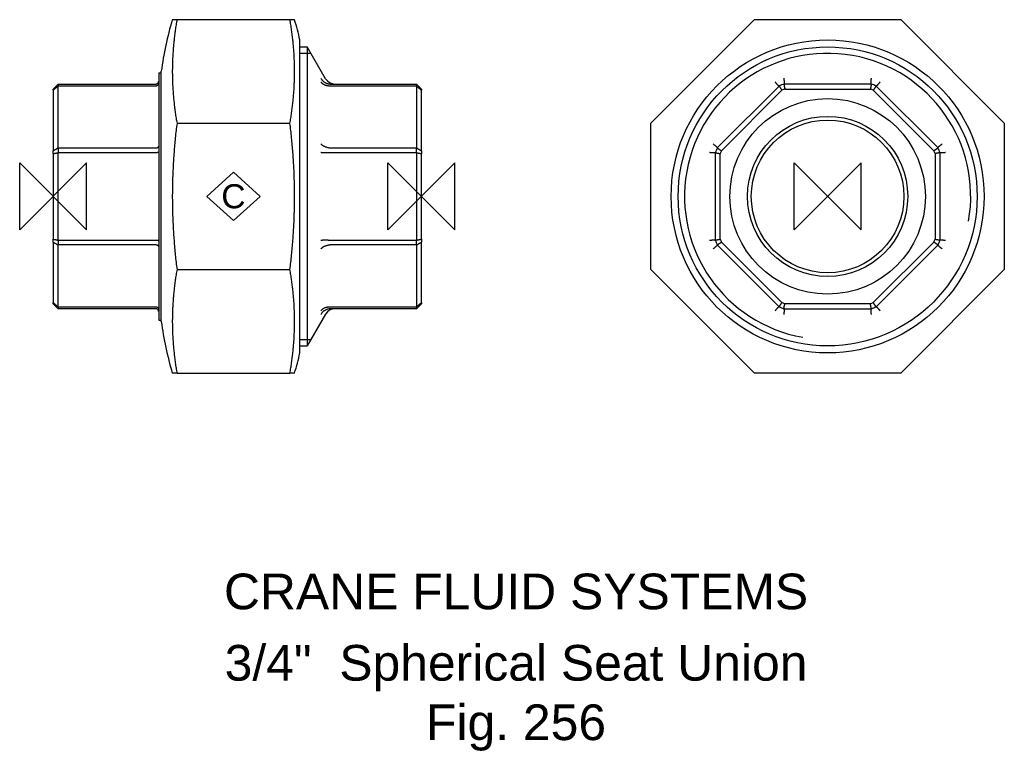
# Model space of a CAD drawing. Extents: x -5 to 133, y -78 to 25.
import ezdxf

# ---------------------------------------------------------------- set-up
doc = ezdxf.new("R2010")
doc.units = 0
doc.header["$MEASUREMENT"] = 0
doc.layers.get('0').update_dxf_attribs({"linetype": 'CONTINUOUS'})
for name, color, linetype in [('DETAIL', 2, 'CONTINUOUS'), ('ORIGIN', 6, 'CONTINUOUS'), ('SYMBOL', 3, 'CONTINUOUS')]:
    doc.layers.add(name, color=color, linetype=linetype)
doc.layers.add('TEXT', color=7, linetype='CONTINUOUS', lineweight=13)
doc.styles.add('fastrack', font='ARIAL.TTF')

# ---------------------------------------------------------------- blocks, each defined once
blk = doc.blocks.new('C Symbol')
at = {"layer": 'SYMBOL'}
for p, q in [((-10, 0), (0, 9)), ((0, 9), (10, 0)), ((0, -9), (-10, 0)), ((10, 0), (0, -9))]:
    blk.add_line(p, q, dxfattribs=at)
at = {"layer": 'SYMBOL', "insert": (0, 0), "char_height": 9, "attachment_point": 5, "style": 'fastrack'}
blk.add_mtext('C', dxfattribs=at)
blk = doc.blocks.new('ZPO')
at = {"layer": 'ORIGIN'}
for p, q in [((-20, 20), (20, -20)), ((20, 20), (-20, -20)), ((-20, -20), (-20, 20)), ((20, -20), (20, 20))]:
    blk.add_line(p, q, dxfattribs=at)

msp = doc.modelspace()

# ---------------------------------------------------------------- linework, layer by layer
at = {"layer": 'DETAIL'}
for p, q in [((16.7, 24.77), (17.36, 24.77)), ((17.36, 24.77), (33.18, 24.77)), ((33.18, 24.77), (33.84, 24.77)), ((83.78, 10.26), (98.29, 24.77)), ((98.29, 24.77), (118.8, 24.77)), ((118.8, 24.77), (133.31, 10.26)), ((34.58, -21.93), (34.58, 21.93)), ((34.58, 20.96), (35.62, 20.96)), ((35.62, 20.96), (35.62, -20.95)), ((38.19, 16.5), (35.62, 20.96)), ((36.14, 20.05), (34.58, 20.05)), ((14.8, 17.34), (14.8, -17.34)), ((14.8, 17.34), (15.15, 17.34)), ((15.15, -17.53), (15.15, 17.53)), ((0, 15.05), (0.7, 15.75)), ((0.7, 15.75), (14.4, 15.75)), ((0.7, 15.75), (0.7, 15.47)), ((14.4, 15.47), (0.7, 15.47)), ((0.7, 6.8), (0.7, 15.47)), ((38.88, 15.75), (50.92, 15.75)), ((50.92, 15.47), (38.88, 15.47)), ((50.92, 15.47), (50.92, 15.75)), ((50.92, 15.75), (51.62, 15.05)), ((50.92, 15.47), (50.92, 6.8)), ((101.74, 15.47), (93.08, 6.8)), ((101.74, 15.47), (101.74, 15.47)), ((114.67, 15.75), (102.42, 15.75)), ((102.42, 15.75), (102.42, 15.75)), ((114.67, 15.75), (114.67, 15.75)), ((124.02, 6.8), (115.35, 15.47)), ((115.35, 15.47), (115.35, 15.47)), ((0, 14.88), (0, 15.05)), ((0, 14.88), (0, 6.4)), ((51.62, 15.05), (51.62, 14.88)), ((51.62, 6.4), (51.62, 14.88)), ((93.67, 6.4), (102.14, 14.88)), ((102.55, 15.05), (114.54, 15.05)), ((114.95, 14.88), (123.43, 6.4)), ((17.36, 10.26), (33.18, 10.26)), ((83.78, -10.26), (83.78, 10.26)), ((133.31, 10.26), (133.31, -10.26)), ((0, 5.99), (0, 6.4)), ((0, 5.99), (0, -5.99)), ((0.7, 6.8), (14.4, 6.8)), ((0.7, 6.8), (0.7, 6.13)), ((14.4, 6.13), (0.7, 6.13)), ((0.7, -6.13), (0.7, 6.13)), ((38.88, 6.8), (50.92, 6.8)), ((50.92, 6.13), (38.88, 6.13)), ((50.92, 6.13), (50.92, 6.8)), ((50.92, 6.13), (50.92, -6.13)), ((51.62, 6.4), (51.62, 5.99)), ((51.62, -5.99), (51.62, 5.99)), ((92.8, 6.13), (92.8, -6.13)), ((92.8, 6.13), (92.8, 6.13)), ((93.08, 6.81), (93.08, 6.8)), ((93.5, -5.99), (93.5, 5.99)), ((123.6, 5.99), (123.6, -5.99)), ((124.02, 6.8), (124.01, 6.81)), ((124.3, -6.13), (124.3, 6.13)), ((124.3, 6.13), (124.3, 6.13)), ((0, -6.4), (0, -5.99)), ((0, -6.4), (0, -14.88)), ((0.7, -6.13), (14.4, -6.13)), ((0.7, -6.13), (0.7, -6.8)), ((14.4, -6.8), (0.7, -6.8)), ((0.7, -15.47), (0.7, -6.8)), ((38.88, -6.13), (50.92, -6.13)), ((50.92, -6.8), (38.88, -6.8)), ((50.92, -6.8), (50.92, -6.13)), ((50.92, -6.8), (50.92, -15.47)), ((51.62, -5.99), (51.62, -6.4)), ((51.62, -14.88), (51.62, -6.4)), ((92.8, -6.13), (92.8, -6.13)), ((93.08, -6.8), (101.74, -15.47)), ((93.08, -6.8), (93.08, -6.81)), ((102.14, -14.88), (93.67, -6.4)), ((123.43, -6.4), (114.95, -14.88)), ((115.35, -15.47), (124.02, -6.8)), ((124.01, -6.81), (124.02, -6.8)), ((124.3, -6.13), (124.3, -6.13)), ((17.36, -10.26), (33.18, -10.26)), ((98.29, -24.77), (83.78, -10.26)), ((133.31, -10.26), (118.8, -24.77)), ((0, -15.05), (0, -14.88)), ((0, -15.05), (0.7, -15.75)), ((50.92, -15.75), (51.62, -15.05)), ((51.62, -14.88), (51.62, -15.05)), ((114.54, -15.05), (102.55, -15.05)), ((0.7, -15.47), (14.4, -15.47)), ((0.7, -15.47), (0.7, -15.75)), ((14.4, -15.75), (0.7, -15.75)), ((38.19, -16.5), (35.62, -20.95)), ((38.88, -15.47), (50.92, -15.47)), ((50.92, -15.75), (38.88, -15.75)), ((50.92, -15.75), (50.92, -15.47)), ((101.74, -15.47), (101.74, -15.47)), ((102.42, -15.75), (114.67, -15.75)), ((102.42, -15.75), (102.42, -15.75)), ((114.67, -15.75), (114.67, -15.75)), ((115.35, -15.47), (115.35, -15.47)), ((14.8, -17.34), (15.15, -17.34)), ((34.58, -20.05), (36.14, -20.05)), ((34.58, -20.95), (35.62, -20.95)), ((17.36, -24.77), (16.7, -24.77)), ((17.36, -24.77), (33.18, -24.77)), ((33.84, -24.77), (33.18, -24.77)), ((118.8, -24.77), (98.29, -24.77))]:
    msp.add_line(p, q, dxfattribs=at)
at = {"layer": 'DETAIL', "flags": 128}
for points in [[(17.36, 24.77), (17.33, 24.58), (17.29, 24.4), (17.26, 24.22), (17.23, 24.04), (17.2, 23.86), (17.17, 23.68), (17.15, 23.5), (17.12, 23.32), (17.09, 23.13), (17.07, 22.95), (17.04, 22.77), (17.02, 22.59), (17, 22.41), (16.98, 22.23), (16.96, 22.05), (16.94, 21.87), (16.92, 21.69), (16.9, 21.51), (16.88, 21.33), (16.87, 21.16), (16.85, 20.98), (16.84, 20.8), (16.82, 20.62), (16.81, 20.44), (16.8, 20.27), (16.79, 20.09), (16.77, 19.92), (16.76, 19.74), (16.76, 19.57), (16.75, 19.39), (16.74, 19.22), (16.73, 19.04), (16.73, 18.87), (16.72, 18.7), (16.72, 18.53), (16.71, 18.36), (16.71, 18.19), (16.71, 18.02), (16.71, 17.85), (16.7, 17.68), (16.7, 17.51), (16.7, 17.34), (16.71, 17.18), (16.71, 17.01), (16.71, 16.84), (16.71, 16.67), (16.72, 16.5), (16.72, 16.32), (16.73, 16.15), (16.73, 15.98), (16.74, 15.81), (16.75, 15.63), (16.76, 15.46), (16.76, 15.28), (16.77, 15.11), (16.79, 14.93), (16.8, 14.75), (16.81, 14.58), (16.82, 14.4), (16.84, 14.22), (16.85, 14.05), (16.87, 13.87), (16.88, 13.69), (16.9, 13.51), (16.92, 13.33), (16.94, 13.15), (16.96, 12.97), (16.98, 12.79), (17, 12.61), (17.02, 12.43), (17.04, 12.25), (17.07, 12.07), (17.09, 11.89), (17.12, 11.71), (17.15, 11.53), (17.17, 11.35), (17.2, 11.16), (17.23, 10.98), (17.26, 10.8), (17.29, 10.62), (17.33, 10.44), (17.36, 10.26)], [(33.18, 10.26), (33.22, 10.44), (33.25, 10.62), (33.28, 10.8), (33.31, 10.98), (33.34, 11.16), (33.37, 11.35), (33.4, 11.53), (33.42, 11.71), (33.45, 11.89), (33.47, 12.07), (33.5, 12.25), (33.52, 12.43), (33.54, 12.61), (33.57, 12.79), (33.59, 12.97), (33.61, 13.15), (33.62, 13.33), (33.64, 13.51), (33.66, 13.69), (33.68, 13.87), (33.69, 14.05), (33.71, 14.22), (33.72, 14.4), (33.73, 14.58), (33.75, 14.75), (33.76, 14.93), (33.77, 15.11), (33.78, 15.28), (33.79, 15.46), (33.79, 15.63), (33.8, 15.81), (33.81, 15.98), (33.82, 16.15), (33.82, 16.32), (33.83, 16.5), (33.83, 16.67), (33.83, 16.84), (33.83, 17.01), (33.84, 17.18), (33.84, 17.34), (33.84, 17.51), (33.84, 17.68), (33.84, 17.85), (33.83, 18.02), (33.83, 18.19), (33.83, 18.36), (33.83, 18.53), (33.82, 18.7), (33.82, 18.87), (33.81, 19.04), (33.8, 19.22), (33.79, 19.39), (33.79, 19.57), (33.78, 19.74), (33.77, 19.92), (33.76, 20.09), (33.75, 20.27), (33.73, 20.44), (33.72, 20.62), (33.71, 20.8), (33.69, 20.98), (33.68, 21.16), (33.66, 21.33), (33.64, 21.51), (33.62, 21.69), (33.61, 21.87), (33.59, 22.05), (33.57, 22.23), (33.54, 22.41), (33.52, 22.59), (33.5, 22.77), (33.47, 22.95), (33.45, 23.13), (33.42, 23.32), (33.4, 23.5), (33.37, 23.68), (33.34, 23.86), (33.31, 24.04), (33.28, 24.22), (33.25, 24.4), (33.22, 24.58), (33.18, 24.77)], [(0, 14.88), (0.03, 14.91), (0.06, 14.93), (0.09, 14.95), (0.12, 14.98), (0.15, 15), (0.17, 15.03), (0.2, 15.05), (0.23, 15.08), (0.26, 15.1), (0.29, 15.13), (0.32, 15.15), (0.35, 15.18), (0.38, 15.2), (0.41, 15.22), (0.44, 15.25), (0.47, 15.27), (0.5, 15.3), (0.52, 15.32), (0.55, 15.35), (0.58, 15.37), (0.61, 15.4), (0.64, 15.42), (0.67, 15.45), (0.7, 15.47)], [(14.4, 15.75), (14.43, 15.75), (14.45, 15.75), (14.48, 15.76), (14.5, 15.76), (14.53, 15.77), (14.55, 15.78), (14.58, 15.79), (14.6, 15.8), (14.62, 15.82), (14.64, 15.83), (14.66, 15.85), (14.68, 15.87), (14.7, 15.89), (14.72, 15.91), (14.73, 15.93), (14.75, 15.95), (14.76, 15.97), (14.77, 16), (14.78, 16.02), (14.79, 16.05), (14.79, 16.07), (14.8, 16.1), (14.8, 16.12), (14.8, 16.15)], [(14.8, 15.81), (14.8, 15.78), (14.8, 15.76), (14.79, 15.74), (14.79, 15.72), (14.78, 15.7), (14.77, 15.68), (14.76, 15.66), (14.75, 15.64), (14.73, 15.62), (14.72, 15.6), (14.7, 15.59), (14.68, 15.57), (14.66, 15.55), (14.64, 15.54), (14.62, 15.53), (14.6, 15.52), (14.58, 15.5), (14.55, 15.5), (14.53, 15.49), (14.5, 15.48), (14.48, 15.48), (14.45, 15.47), (14.43, 15.47), (14.4, 15.47)], [(37.53, 16.55), (37.56, 16.49), (37.6, 16.43), (37.64, 16.38), (37.68, 16.33), (37.72, 16.28), (37.77, 16.23), (37.81, 16.18), (37.86, 16.14), (37.91, 16.09), (37.96, 16.05), (38.02, 16.02), (38.07, 15.98), (38.13, 15.95), (38.19, 15.92), (38.25, 15.89), (38.31, 15.86), (38.37, 15.84), (38.44, 15.82), (38.5, 15.8), (38.56, 15.78), (38.63, 15.77), (38.7, 15.76), (38.76, 15.75), (38.83, 15.75)], [(38.83, 15.47), (38.76, 15.47), (38.7, 15.47), (38.63, 15.47), (38.56, 15.48), (38.5, 15.49), (38.44, 15.5), (38.37, 15.51), (38.31, 15.52), (38.25, 15.54), (38.19, 15.56), (38.13, 15.58), (38.07, 15.61), (38.02, 15.63), (37.96, 15.66), (37.91, 15.69), (37.86, 15.73), (37.81, 15.76), (37.77, 15.79), (37.72, 15.83), (37.68, 15.87), (37.64, 15.91), (37.6, 15.95), (37.56, 16), (37.53, 16.04)], [(38.83, 15.75), (38.83, 15.75), (38.83, 15.75), (38.83, 15.75), (38.84, 15.75), (38.84, 15.75), (38.84, 15.75), (38.84, 15.75), (38.85, 15.75), (38.85, 15.75), (38.85, 15.75), (38.85, 15.75), (38.85, 15.75), (38.86, 15.75), (38.86, 15.75), (38.86, 15.75), (38.86, 15.75), (38.87, 15.75), (38.87, 15.75), (38.87, 15.75), (38.87, 15.75), (38.87, 15.75), (38.88, 15.75), (38.88, 15.75), (38.88, 15.75)], [(38.88, 15.47), (38.88, 15.47), (38.88, 15.47), (38.87, 15.47), (38.87, 15.47), (38.87, 15.47), (38.87, 15.47), (38.87, 15.47), (38.86, 15.47), (38.86, 15.47), (38.86, 15.47), (38.86, 15.47), (38.85, 15.47), (38.85, 15.47), (38.85, 15.47), (38.85, 15.47), (38.85, 15.47), (38.84, 15.47), (38.84, 15.47), (38.84, 15.47), (38.84, 15.47), (38.83, 15.47), (38.83, 15.47), (38.83, 15.47), (38.83, 15.47)], [(50.92, 15.47), (50.95, 15.45), (50.98, 15.42), (51.01, 15.4), (51.04, 15.37), (51.07, 15.35), (51.1, 15.32), (51.12, 15.3), (51.15, 15.27), (51.18, 15.25), (51.21, 15.22), (51.24, 15.2), (51.27, 15.18), (51.3, 15.15), (51.33, 15.13), (51.36, 15.1), (51.39, 15.08), (51.42, 15.05), (51.45, 15.03), (51.47, 15), (51.5, 14.98), (51.53, 14.95), (51.56, 14.93), (51.59, 14.91), (51.62, 14.88)], [(101.74, 15.47), (101.73, 15.47), (101.72, 15.47), (101.71, 15.47), (101.7, 15.48), (101.69, 15.49), (101.67, 15.5), (101.66, 15.51), (101.64, 15.52), (101.62, 15.54), (101.6, 15.56), (101.58, 15.58), (101.55, 15.61), (101.53, 15.63), (101.5, 15.66), (101.48, 15.69), (101.45, 15.73), (101.42, 15.76), (101.39, 15.79), (101.36, 15.83), (101.33, 15.87), (101.29, 15.91), (101.26, 15.95), (101.22, 16), (101.19, 16.04)], [(101.74, 15.47), (101.76, 15.45), (101.78, 15.42), (101.79, 15.4), (101.81, 15.37), (101.83, 15.35), (101.84, 15.32), (101.86, 15.3), (101.88, 15.27), (101.89, 15.25), (101.91, 15.22), (101.93, 15.2), (101.94, 15.18), (101.96, 15.15), (101.98, 15.13), (101.99, 15.1), (102.01, 15.08), (102.03, 15.05), (102.04, 15.03), (102.06, 15), (102.08, 14.98), (102.09, 14.95), (102.11, 14.93), (102.13, 14.91), (102.14, 14.88)], [(102.4, 16.55), (102.41, 16.49), (102.42, 16.43), (102.42, 16.38), (102.43, 16.33), (102.43, 16.28), (102.44, 16.23), (102.44, 16.18), (102.45, 16.14), (102.45, 16.09), (102.45, 16.05), (102.45, 16.02), (102.45, 15.98), (102.45, 15.95), (102.45, 15.92), (102.45, 15.89), (102.45, 15.86), (102.45, 15.84), (102.45, 15.82), (102.44, 15.8), (102.44, 15.78), (102.44, 15.77), (102.43, 15.76), (102.43, 15.75), (102.42, 15.75)], [(102.42, 15.75), (102.42, 15.72), (102.43, 15.69), (102.43, 15.66), (102.44, 15.63), (102.45, 15.6), (102.45, 15.57), (102.46, 15.55), (102.46, 15.52), (102.47, 15.49), (102.47, 15.46), (102.48, 15.43), (102.48, 15.4), (102.49, 15.37), (102.5, 15.34), (102.5, 15.31), (102.51, 15.28), (102.51, 15.25), (102.52, 15.22), (102.52, 15.2), (102.53, 15.17), (102.53, 15.14), (102.54, 15.11), (102.55, 15.08), (102.55, 15.05)], [(114.67, 15.75), (114.67, 15.72), (114.66, 15.69), (114.66, 15.66), (114.65, 15.63), (114.65, 15.6), (114.64, 15.57), (114.64, 15.55), (114.63, 15.52), (114.62, 15.49), (114.62, 15.46), (114.61, 15.43), (114.61, 15.4), (114.6, 15.37), (114.6, 15.34), (114.59, 15.31), (114.59, 15.28), (114.58, 15.25), (114.57, 15.22), (114.57, 15.2), (114.56, 15.17), (114.56, 15.14), (114.55, 15.11), (114.55, 15.08), (114.54, 15.05)], [(114.67, 15.75), (114.67, 15.75), (114.66, 15.76), (114.66, 15.77), (114.65, 15.78), (114.65, 15.8), (114.64, 15.82), (114.64, 15.84), (114.64, 15.86), (114.64, 15.89), (114.64, 15.92), (114.64, 15.95), (114.64, 15.98), (114.64, 16.02), (114.64, 16.05), (114.64, 16.09), (114.65, 16.14), (114.65, 16.18), (114.65, 16.23), (114.66, 16.28), (114.66, 16.33), (114.67, 16.38), (114.67, 16.43), (114.68, 16.49), (114.69, 16.55)], [(115.35, 15.47), (115.33, 15.45), (115.32, 15.42), (115.3, 15.4), (115.28, 15.37), (115.27, 15.35), (115.25, 15.32), (115.23, 15.3), (115.22, 15.27), (115.2, 15.25), (115.18, 15.22), (115.17, 15.2), (115.15, 15.18), (115.13, 15.15), (115.12, 15.13), (115.1, 15.1), (115.08, 15.08), (115.07, 15.05), (115.05, 15.03), (115.03, 15), (115.02, 14.98), (115, 14.95), (114.98, 14.93), (114.97, 14.91), (114.95, 14.88)], [(115.9, 16.04), (115.87, 16), (115.83, 15.95), (115.8, 15.91), (115.77, 15.87), (115.73, 15.83), (115.7, 15.79), (115.67, 15.76), (115.64, 15.73), (115.61, 15.69), (115.59, 15.66), (115.56, 15.63), (115.54, 15.61), (115.51, 15.58), (115.49, 15.56), (115.47, 15.54), (115.45, 15.52), (115.43, 15.51), (115.42, 15.5), (115.4, 15.49), (115.39, 15.48), (115.38, 15.47), (115.37, 15.47), (115.36, 15.47), (115.35, 15.47)], [(17.36, 10.26), (17.33, 10), (17.29, 9.75), (17.26, 9.49), (17.23, 9.23), (17.2, 8.98), (17.17, 8.72), (17.15, 8.46), (17.12, 8.21), (17.09, 7.95), (17.07, 7.7), (17.04, 7.44), (17.02, 7.19), (17, 6.93), (16.98, 6.68), (16.96, 6.42), (16.94, 6.17), (16.92, 5.91), (16.9, 5.66), (16.88, 5.41), (16.87, 5.15), (16.85, 4.9), (16.84, 4.65), (16.82, 4.4), (16.81, 4.15), (16.8, 3.9), (16.79, 3.65), (16.77, 3.4), (16.76, 3.15), (16.76, 2.9), (16.75, 2.66), (16.74, 2.41), (16.73, 2.17), (16.73, 1.92), (16.72, 1.68), (16.72, 1.44), (16.71, 1.19), (16.71, 0.95), (16.71, 0.71), (16.71, 0.47), (16.7, 0.24), (16.7, 0), (16.7, -0.24), (16.71, -0.47), (16.71, -0.71), (16.71, -0.95), (16.71, -1.19), (16.72, -1.44), (16.72, -1.68), (16.73, -1.92), (16.73, -2.17), (16.74, -2.41), (16.75, -2.66), (16.76, -2.9), (16.76, -3.15), (16.77, -3.4), (16.79, -3.65), (16.8, -3.9), (16.81, -4.15), (16.82, -4.4), (16.84, -4.65), (16.85, -4.9), (16.87, -5.15), (16.88, -5.41), (16.9, -5.66), (16.92, -5.91), (16.94, -6.17), (16.96, -6.42), (16.98, -6.68), (17, -6.93), (17.02, -7.19), (17.04, -7.44), (17.07, -7.7), (17.09, -7.95), (17.12, -8.21), (17.15, -8.46), (17.17, -8.72), (17.2, -8.98), (17.23, -9.23), (17.26, -9.49), (17.29, -9.75), (17.33, -10), (17.36, -10.26)], [(33.18, -10.26), (33.22, -10), (33.25, -9.75), (33.28, -9.49), (33.31, -9.23), (33.34, -8.98), (33.37, -8.72), (33.4, -8.46), (33.42, -8.21), (33.45, -7.95), (33.47, -7.7), (33.5, -7.44), (33.52, -7.19), (33.54, -6.93), (33.57, -6.68), (33.59, -6.42), (33.61, -6.17), (33.62, -5.91), (33.64, -5.66), (33.66, -5.41), (33.68, -5.15), (33.69, -4.9), (33.71, -4.65), (33.72, -4.4), (33.73, -4.15), (33.75, -3.9), (33.76, -3.65), (33.77, -3.4), (33.78, -3.15), (33.79, -2.9), (33.79, -2.66), (33.8, -2.41), (33.81, -2.17), (33.82, -1.92), (33.82, -1.68), (33.83, -1.44), (33.83, -1.19), (33.83, -0.95), (33.83, -0.71), (33.84, -0.47), (33.84, -0.24), (33.84, 0), (33.84, 0.24), (33.84, 0.47), (33.83, 0.71), (33.83, 0.95), (33.83, 1.19), (33.83, 1.44), (33.82, 1.68), (33.82, 1.92), (33.81, 2.17), (33.8, 2.41), (33.79, 2.66), (33.79, 2.9), (33.78, 3.15), (33.77, 3.4), (33.76, 3.65), (33.75, 3.9), (33.73, 4.15), (33.72, 4.4), (33.71, 4.65), (33.69, 4.9), (33.68, 5.15), (33.66, 5.41), (33.64, 5.66), (33.62, 5.91), (33.61, 6.17), (33.59, 6.42), (33.57, 6.68), (33.54, 6.93), (33.52, 7.19), (33.5, 7.44), (33.47, 7.7), (33.45, 7.95), (33.42, 8.21), (33.4, 8.46), (33.37, 8.72), (33.34, 8.98), (33.31, 9.23), (33.28, 9.49), (33.25, 9.75), (33.22, 10), (33.18, 10.26)], [(14.4, 6.8), (14.43, 6.8), (14.45, 6.81), (14.48, 6.81), (14.5, 6.81), (14.53, 6.82), (14.55, 6.82), (14.58, 6.83), (14.6, 6.84), (14.62, 6.84), (14.64, 6.85), (14.66, 6.86), (14.68, 6.87), (14.7, 6.88), (14.72, 6.89), (14.73, 6.91), (14.75, 6.92), (14.76, 6.93), (14.77, 6.95), (14.78, 6.96), (14.79, 6.97), (14.79, 6.99), (14.8, 7), (14.8, 7.02), (14.8, 7.03)], [(37.53, 7.36), (37.56, 7.32), (37.6, 7.29), (37.64, 7.25), (37.68, 7.22), (37.72, 7.19), (37.77, 7.16), (37.81, 7.13), (37.86, 7.1), (37.91, 7.07), (37.96, 7.04), (38.02, 7.02), (38.07, 6.99), (38.13, 6.97), (38.19, 6.95), (38.25, 6.93), (38.31, 6.91), (38.37, 6.89), (38.44, 6.87), (38.5, 6.86), (38.56, 6.84), (38.63, 6.83), (38.7, 6.82), (38.76, 6.81), (38.83, 6.81)], [(92.5, 7.36), (92.55, 7.32), (92.59, 7.29), (92.63, 7.25), (92.67, 7.22), (92.71, 7.19), (92.75, 7.16), (92.79, 7.13), (92.82, 7.1), (92.85, 7.07), (92.88, 7.04), (92.91, 7.02), (92.94, 6.99), (92.96, 6.97), (92.98, 6.95), (93, 6.93), (93.02, 6.91), (93.04, 6.89), (93.05, 6.87), (93.06, 6.86), (93.07, 6.84), (93.07, 6.83), (93.08, 6.82), (93.08, 6.81), (93.08, 6.81)], [(124.01, 6.81), (124.01, 6.81), (124.01, 6.82), (124.02, 6.83), (124.02, 6.84), (124.03, 6.86), (124.04, 6.87), (124.06, 6.89), (124.07, 6.91), (124.09, 6.93), (124.11, 6.95), (124.13, 6.97), (124.15, 6.99), (124.18, 7.02), (124.21, 7.04), (124.24, 7.07), (124.27, 7.1), (124.31, 7.13), (124.34, 7.16), (124.38, 7.19), (124.42, 7.22), (124.46, 7.25), (124.5, 7.29), (124.54, 7.32), (124.59, 7.36)], [(0, 6.4), (0.03, 6.42), (0.06, 6.44), (0.09, 6.45), (0.12, 6.47), (0.15, 6.49), (0.17, 6.5), (0.2, 6.52), (0.23, 6.54), (0.26, 6.55), (0.29, 6.57), (0.32, 6.59), (0.35, 6.6), (0.38, 6.62), (0.41, 6.64), (0.44, 6.65), (0.47, 6.67), (0.5, 6.69), (0.52, 6.7), (0.55, 6.72), (0.58, 6.74), (0.61, 6.75), (0.64, 6.77), (0.67, 6.79), (0.7, 6.8)], [(0, 5.99), (0.03, 6), (0.06, 6.01), (0.09, 6.01), (0.12, 6.02), (0.15, 6.02), (0.17, 6.03), (0.2, 6.03), (0.23, 6.04), (0.26, 6.04), (0.29, 6.05), (0.32, 6.06), (0.35, 6.06), (0.38, 6.07), (0.41, 6.07), (0.44, 6.08), (0.47, 6.08), (0.5, 6.09), (0.52, 6.09), (0.55, 6.1), (0.58, 6.11), (0.61, 6.11), (0.64, 6.12), (0.67, 6.12), (0.7, 6.13)], [(14.8, 6.2), (14.8, 6.2), (14.8, 6.19), (14.79, 6.19), (14.79, 6.18), (14.78, 6.18), (14.77, 6.17), (14.76, 6.17), (14.75, 6.17), (14.73, 6.16), (14.72, 6.16), (14.7, 6.15), (14.68, 6.15), (14.66, 6.15), (14.64, 6.14), (14.62, 6.14), (14.6, 6.14), (14.58, 6.14), (14.55, 6.13), (14.53, 6.13), (14.5, 6.13), (14.48, 6.13), (14.45, 6.13), (14.43, 6.13), (14.4, 6.13)], [(38.83, 6.13), (38.76, 6.12), (38.7, 6.11), (38.63, 6.11), (38.56, 6.11), (38.5, 6.1), (38.44, 6.1), (38.37, 6.1), (38.31, 6.09), (38.25, 6.09), (38.19, 6.09), (38.13, 6.09), (38.07, 6.09), (38.02, 6.09), (37.96, 6.1), (37.91, 6.1), (37.86, 6.1), (37.81, 6.1), (37.77, 6.11), (37.72, 6.11), (37.68, 6.12), (37.64, 6.12), (37.6, 6.13), (37.56, 6.14), (37.53, 6.14)], [(38.83, 6.81), (38.83, 6.81), (38.83, 6.81), (38.83, 6.81), (38.84, 6.81), (38.84, 6.81), (38.84, 6.81), (38.84, 6.81), (38.85, 6.81), (38.85, 6.81), (38.85, 6.8), (38.85, 6.8), (38.85, 6.8), (38.86, 6.8), (38.86, 6.8), (38.86, 6.8), (38.86, 6.8), (38.87, 6.8), (38.87, 6.8), (38.87, 6.8), (38.87, 6.8), (38.87, 6.8), (38.88, 6.8), (38.88, 6.8), (38.88, 6.8)], [(38.88, 6.13), (38.88, 6.13), (38.88, 6.13), (38.87, 6.13), (38.87, 6.13), (38.87, 6.13), (38.87, 6.13), (38.87, 6.13), (38.86, 6.13), (38.86, 6.13), (38.86, 6.13), (38.86, 6.13), (38.85, 6.13), (38.85, 6.13), (38.85, 6.13), (38.85, 6.13), (38.85, 6.13), (38.84, 6.13), (38.84, 6.13), (38.84, 6.13), (38.84, 6.13), (38.83, 6.13), (38.83, 6.13), (38.83, 6.13), (38.83, 6.13)], [(50.92, 6.8), (50.95, 6.79), (50.98, 6.77), (51.01, 6.75), (51.04, 6.74), (51.07, 6.72), (51.1, 6.7), (51.12, 6.69), (51.15, 6.67), (51.18, 6.65), (51.21, 6.64), (51.24, 6.62), (51.27, 6.6), (51.3, 6.59), (51.33, 6.57), (51.36, 6.55), (51.39, 6.54), (51.42, 6.52), (51.45, 6.5), (51.47, 6.49), (51.5, 6.47), (51.53, 6.45), (51.56, 6.44), (51.59, 6.42), (51.62, 6.4)], [(50.92, 6.13), (50.95, 6.12), (50.98, 6.12), (51.01, 6.11), (51.04, 6.11), (51.07, 6.1), (51.1, 6.09), (51.12, 6.09), (51.15, 6.08), (51.18, 6.08), (51.21, 6.07), (51.24, 6.07), (51.27, 6.06), (51.3, 6.06), (51.33, 6.05), (51.36, 6.04), (51.39, 6.04), (51.42, 6.03), (51.45, 6.03), (51.47, 6.02), (51.5, 6.02), (51.53, 6.01), (51.56, 6.01), (51.59, 6), (51.62, 5.99)], [(92.8, 6.13), (92.79, 6.12), (92.78, 6.11), (92.77, 6.11), (92.76, 6.11), (92.75, 6.1), (92.73, 6.1), (92.71, 6.1), (92.69, 6.09), (92.66, 6.09), (92.63, 6.09), (92.6, 6.09), (92.57, 6.09), (92.53, 6.09), (92.49, 6.1), (92.45, 6.1), (92.41, 6.1), (92.36, 6.1), (92.32, 6.11), (92.27, 6.11), (92.22, 6.12), (92.17, 6.12), (92.11, 6.13), (92.06, 6.14), (92, 6.14)], [(92.8, 6.13), (92.83, 6.12), (92.85, 6.12), (92.88, 6.11), (92.91, 6.11), (92.94, 6.1), (92.97, 6.09), (93, 6.09), (93.03, 6.08), (93.06, 6.08), (93.09, 6.07), (93.12, 6.07), (93.15, 6.06), (93.18, 6.06), (93.2, 6.05), (93.23, 6.04), (93.26, 6.04), (93.29, 6.03), (93.32, 6.03), (93.35, 6.02), (93.38, 6.02), (93.41, 6.01), (93.44, 6.01), (93.47, 6), (93.5, 5.99)], [(93.08, 6.8), (93.1, 6.79), (93.13, 6.77), (93.15, 6.75), (93.17, 6.74), (93.2, 6.72), (93.22, 6.7), (93.25, 6.69), (93.27, 6.67), (93.3, 6.65), (93.32, 6.64), (93.35, 6.62), (93.37, 6.6), (93.4, 6.59), (93.42, 6.57), (93.44, 6.55), (93.47, 6.54), (93.49, 6.52), (93.52, 6.5), (93.54, 6.49), (93.57, 6.47), (93.59, 6.45), (93.62, 6.44), (93.64, 6.42), (93.67, 6.4)], [(123.43, 6.4), (123.45, 6.42), (123.48, 6.44), (123.5, 6.45), (123.53, 6.47), (123.55, 6.49), (123.57, 6.5), (123.6, 6.52), (123.62, 6.54), (123.65, 6.55), (123.67, 6.57), (123.7, 6.59), (123.72, 6.6), (123.75, 6.62), (123.77, 6.64), (123.8, 6.65), (123.82, 6.67), (123.84, 6.69), (123.87, 6.7), (123.89, 6.72), (123.92, 6.74), (123.94, 6.75), (123.97, 6.77), (123.99, 6.79), (124.02, 6.8)], [(124.3, 6.13), (124.27, 6.12), (124.24, 6.12), (124.21, 6.11), (124.18, 6.11), (124.15, 6.1), (124.12, 6.09), (124.09, 6.09), (124.06, 6.08), (124.03, 6.08), (124, 6.07), (123.98, 6.07), (123.95, 6.06), (123.92, 6.06), (123.89, 6.05), (123.86, 6.04), (123.83, 6.04), (123.8, 6.03), (123.77, 6.03), (123.74, 6.02), (123.71, 6.02), (123.68, 6.01), (123.65, 6.01), (123.63, 6), (123.6, 5.99)], [(125.09, 6.14), (125.04, 6.14), (124.98, 6.13), (124.93, 6.12), (124.87, 6.12), (124.82, 6.11), (124.78, 6.11), (124.73, 6.1), (124.68, 6.1), (124.64, 6.1), (124.6, 6.1), (124.56, 6.09), (124.53, 6.09), (124.49, 6.09), (124.46, 6.09), (124.43, 6.09), (124.41, 6.09), (124.38, 6.1), (124.36, 6.1), (124.34, 6.1), (124.33, 6.11), (124.32, 6.11), (124.31, 6.11), (124.3, 6.12), (124.3, 6.13)], [(0, -5.99), (0.03, -6), (0.06, -6.01), (0.09, -6.01), (0.12, -6.02), (0.15, -6.02), (0.17, -6.03), (0.2, -6.03), (0.23, -6.04), (0.26, -6.04), (0.29, -6.05), (0.32, -6.06), (0.35, -6.06), (0.38, -6.07), (0.41, -6.07), (0.44, -6.08), (0.47, -6.08), (0.5, -6.09), (0.52, -6.09), (0.55, -6.1), (0.58, -6.11), (0.61, -6.11), (0.64, -6.12), (0.67, -6.12), (0.7, -6.13)], [(0, -6.4), (0.03, -6.42), (0.06, -6.44), (0.09, -6.45), (0.12, -6.47), (0.15, -6.49), (0.17, -6.5), (0.2, -6.52), (0.23, -6.54), (0.26, -6.55), (0.29, -6.57), (0.32, -6.59), (0.35, -6.6), (0.38, -6.62), (0.41, -6.64), (0.44, -6.65), (0.47, -6.67), (0.5, -6.69), (0.52, -6.7), (0.55, -6.72), (0.58, -6.74), (0.61, -6.75), (0.64, -6.77), (0.67, -6.79), (0.7, -6.8)], [(14.4, -6.13), (14.43, -6.13), (14.45, -6.13), (14.48, -6.13), (14.5, -6.13), (14.53, -6.13), (14.55, -6.13), (14.58, -6.14), (14.6, -6.14), (14.62, -6.14), (14.64, -6.14), (14.66, -6.15), (14.68, -6.15), (14.7, -6.15), (14.72, -6.16), (14.73, -6.16), (14.75, -6.17), (14.76, -6.17), (14.77, -6.17), (14.78, -6.18), (14.79, -6.18), (14.79, -6.19), (14.8, -6.19), (14.8, -6.2), (14.8, -6.2)], [(14.8, -7.03), (14.8, -7.02), (14.8, -7), (14.79, -6.99), (14.79, -6.97), (14.78, -6.96), (14.77, -6.95), (14.76, -6.93), (14.75, -6.92), (14.73, -6.91), (14.72, -6.89), (14.7, -6.88), (14.68, -6.87), (14.66, -6.86), (14.64, -6.85), (14.62, -6.84), (14.6, -6.84), (14.58, -6.83), (14.55, -6.82), (14.53, -6.82), (14.5, -6.81), (14.48, -6.81), (14.45, -6.81), (14.43, -6.8), (14.4, -6.8)], [(37.53, -6.14), (37.56, -6.14), (37.6, -6.13), (37.64, -6.12), (37.68, -6.12), (37.72, -6.11), (37.77, -6.11), (37.81, -6.1), (37.86, -6.1), (37.91, -6.1), (37.96, -6.1), (38.02, -6.09), (38.07, -6.09), (38.13, -6.09), (38.19, -6.09), (38.25, -6.09), (38.31, -6.09), (38.37, -6.1), (38.44, -6.1), (38.5, -6.1), (38.56, -6.11), (38.63, -6.11), (38.7, -6.11), (38.76, -6.12), (38.83, -6.13)], [(38.83, -6.81), (38.76, -6.81), (38.7, -6.82), (38.63, -6.83), (38.56, -6.84), (38.5, -6.86), (38.44, -6.87), (38.37, -6.89), (38.31, -6.91), (38.25, -6.93), (38.19, -6.95), (38.13, -6.97), (38.07, -6.99), (38.02, -7.02), (37.96, -7.04), (37.91, -7.07), (37.86, -7.1), (37.81, -7.13), (37.77, -7.16), (37.72, -7.19), (37.68, -7.22), (37.64, -7.25), (37.6, -7.29), (37.56, -7.32), (37.53, -7.36)], [(38.83, -6.13), (38.83, -6.13), (38.83, -6.13), (38.83, -6.13), (38.84, -6.13), (38.84, -6.13), (38.84, -6.13), (38.84, -6.13), (38.85, -6.13), (38.85, -6.13), (38.85, -6.13), (38.85, -6.13), (38.85, -6.13), (38.86, -6.13), (38.86, -6.13), (38.86, -6.13), (38.86, -6.13), (38.87, -6.13), (38.87, -6.13), (38.87, -6.13), (38.87, -6.13), (38.87, -6.13), (38.88, -6.13), (38.88, -6.13), (38.88, -6.13)], [(38.88, -6.8), (38.88, -6.8), (38.88, -6.8), (38.87, -6.8), (38.87, -6.8), (38.87, -6.8), (38.87, -6.8), (38.87, -6.8), (38.86, -6.8), (38.86, -6.8), (38.86, -6.8), (38.86, -6.8), (38.85, -6.8), (38.85, -6.8), (38.85, -6.8), (38.85, -6.81), (38.85, -6.81), (38.84, -6.81), (38.84, -6.81), (38.84, -6.81), (38.84, -6.81), (38.83, -6.81), (38.83, -6.81), (38.83, -6.81), (38.83, -6.81)], [(50.92, -6.13), (50.95, -6.12), (50.98, -6.12), (51.01, -6.11), (51.04, -6.11), (51.07, -6.1), (51.1, -6.09), (51.12, -6.09), (51.15, -6.08), (51.18, -6.08), (51.21, -6.07), (51.24, -6.07), (51.27, -6.06), (51.3, -6.06), (51.33, -6.05), (51.36, -6.04), (51.39, -6.04), (51.42, -6.03), (51.45, -6.03), (51.47, -6.02), (51.5, -6.02), (51.53, -6.01), (51.56, -6.01), (51.59, -6), (51.62, -5.99)], [(50.92, -6.8), (50.95, -6.79), (50.98, -6.77), (51.01, -6.75), (51.04, -6.74), (51.07, -6.72), (51.1, -6.7), (51.12, -6.69), (51.15, -6.67), (51.18, -6.65), (51.21, -6.64), (51.24, -6.62), (51.27, -6.6), (51.3, -6.59), (51.33, -6.57), (51.36, -6.55), (51.39, -6.54), (51.42, -6.52), (51.45, -6.5), (51.47, -6.49), (51.5, -6.47), (51.53, -6.45), (51.56, -6.44), (51.59, -6.42), (51.62, -6.4)], [(92, -6.14), (92.06, -6.14), (92.11, -6.13), (92.17, -6.12), (92.22, -6.12), (92.27, -6.11), (92.32, -6.11), (92.36, -6.1), (92.41, -6.1), (92.45, -6.1), (92.49, -6.1), (92.53, -6.09), (92.57, -6.09), (92.6, -6.09), (92.63, -6.09), (92.66, -6.09), (92.69, -6.09), (92.71, -6.1), (92.73, -6.1), (92.75, -6.1), (92.76, -6.11), (92.77, -6.11), (92.78, -6.11), (92.79, -6.12), (92.8, -6.13)], [(93.08, -6.81), (93.08, -6.81), (93.08, -6.82), (93.07, -6.83), (93.07, -6.84), (93.06, -6.86), (93.05, -6.87), (93.04, -6.89), (93.02, -6.91), (93, -6.93), (92.98, -6.95), (92.96, -6.97), (92.94, -6.99), (92.91, -7.02), (92.88, -7.04), (92.85, -7.07), (92.82, -7.1), (92.79, -7.13), (92.75, -7.16), (92.71, -7.19), (92.67, -7.22), (92.63, -7.25), (92.59, -7.29), (92.55, -7.32), (92.5, -7.36)], [(92.8, -6.13), (92.83, -6.12), (92.85, -6.12), (92.88, -6.11), (92.91, -6.11), (92.94, -6.1), (92.97, -6.09), (93, -6.09), (93.03, -6.08), (93.06, -6.08), (93.09, -6.07), (93.12, -6.07), (93.15, -6.06), (93.18, -6.06), (93.2, -6.05), (93.23, -6.04), (93.26, -6.04), (93.29, -6.03), (93.32, -6.03), (93.35, -6.02), (93.38, -6.02), (93.41, -6.01), (93.44, -6.01), (93.47, -6), (93.5, -5.99)], [(93.08, -6.8), (93.1, -6.79), (93.13, -6.77), (93.15, -6.75), (93.17, -6.74), (93.2, -6.72), (93.22, -6.7), (93.25, -6.69), (93.27, -6.67), (93.3, -6.65), (93.32, -6.64), (93.35, -6.62), (93.37, -6.6), (93.4, -6.59), (93.42, -6.57), (93.44, -6.55), (93.47, -6.54), (93.49, -6.52), (93.52, -6.5), (93.54, -6.49), (93.57, -6.47), (93.59, -6.45), (93.62, -6.44), (93.64, -6.42), (93.67, -6.4)], [(124.02, -6.8), (123.99, -6.79), (123.97, -6.77), (123.94, -6.75), (123.92, -6.74), (123.89, -6.72), (123.87, -6.7), (123.84, -6.69), (123.82, -6.67), (123.8, -6.65), (123.77, -6.64), (123.75, -6.62), (123.72, -6.6), (123.7, -6.59), (123.67, -6.57), (123.65, -6.55), (123.62, -6.54), (123.6, -6.52), (123.57, -6.5), (123.55, -6.49), (123.53, -6.47), (123.5, -6.45), (123.48, -6.44), (123.45, -6.42), (123.43, -6.4)], [(123.6, -5.99), (123.63, -6), (123.65, -6.01), (123.68, -6.01), (123.71, -6.02), (123.74, -6.02), (123.77, -6.03), (123.8, -6.03), (123.83, -6.04), (123.86, -6.04), (123.89, -6.05), (123.92, -6.06), (123.95, -6.06), (123.98, -6.07), (124, -6.07), (124.03, -6.08), (124.06, -6.08), (124.09, -6.09), (124.12, -6.09), (124.15, -6.1), (124.18, -6.11), (124.21, -6.11), (124.24, -6.12), (124.27, -6.12), (124.3, -6.13)], [(124.59, -7.36), (124.54, -7.32), (124.5, -7.29), (124.46, -7.25), (124.42, -7.22), (124.38, -7.19), (124.34, -7.16), (124.31, -7.13), (124.27, -7.1), (124.24, -7.07), (124.21, -7.04), (124.18, -7.02), (124.15, -6.99), (124.13, -6.97), (124.11, -6.95), (124.09, -6.93), (124.07, -6.91), (124.06, -6.89), (124.04, -6.87), (124.03, -6.86), (124.02, -6.84), (124.02, -6.83), (124.01, -6.82), (124.01, -6.81), (124.01, -6.81)], [(124.3, -6.13), (124.3, -6.12), (124.31, -6.11), (124.32, -6.11), (124.33, -6.11), (124.34, -6.1), (124.36, -6.1), (124.38, -6.1), (124.41, -6.09), (124.43, -6.09), (124.46, -6.09), (124.49, -6.09), (124.53, -6.09), (124.56, -6.09), (124.6, -6.1), (124.64, -6.1), (124.68, -6.1), (124.73, -6.1), (124.78, -6.11), (124.82, -6.11), (124.87, -6.12), (124.93, -6.12), (124.98, -6.13), (125.04, -6.14), (125.09, -6.14)], [(17.36, -10.26), (17.33, -10.44), (17.29, -10.62), (17.26, -10.8), (17.23, -10.98), (17.2, -11.16), (17.17, -11.35), (17.15, -11.53), (17.12, -11.71), (17.09, -11.89), (17.07, -12.07), (17.04, -12.25), (17.02, -12.43), (17, -12.61), (16.98, -12.79), (16.96, -12.97), (16.94, -13.15), (16.92, -13.33), (16.9, -13.51), (16.88, -13.69), (16.87, -13.87), (16.85, -14.05), (16.84, -14.22), (16.82, -14.4), (16.81, -14.58), (16.8, -14.75), (16.79, -14.93), (16.77, -15.11), (16.76, -15.28), (16.76, -15.46), (16.75, -15.63), (16.74, -15.81), (16.73, -15.98), (16.73, -16.15), (16.72, -16.32), (16.72, -16.5), (16.71, -16.67), (16.71, -16.84), (16.71, -17.01), (16.71, -17.18), (16.7, -17.34), (16.7, -17.51), (16.7, -17.68), (16.71, -17.85), (16.71, -18.02), (16.71, -18.19), (16.71, -18.36), (16.72, -18.53), (16.72, -18.7), (16.73, -18.87), (16.73, -19.04), (16.74, -19.22), (16.75, -19.39), (16.76, -19.57), (16.76, -19.74), (16.77, -19.92), (16.79, -20.09), (16.8, -20.27), (16.81, -20.44), (16.82, -20.62), (16.84, -20.8), (16.85, -20.98), (16.87, -21.16), (16.88, -21.33), (16.9, -21.51), (16.92, -21.69), (16.94, -21.87), (16.96, -22.05), (16.98, -22.23), (17, -22.41), (17.02, -22.59), (17.04, -22.77), (17.07, -22.95), (17.09, -23.13), (17.12, -23.32), (17.15, -23.5), (17.17, -23.68), (17.2, -23.86), (17.23, -24.04), (17.26, -24.22), (17.29, -24.4), (17.33, -24.58), (17.36, -24.77)], [(33.18, -24.77), (33.22, -24.58), (33.25, -24.4), (33.28, -24.22), (33.31, -24.04), (33.34, -23.86), (33.37, -23.68), (33.4, -23.5), (33.42, -23.32), (33.45, -23.13), (33.47, -22.95), (33.5, -22.77), (33.52, -22.59), (33.54, -22.41), (33.57, -22.23), (33.59, -22.05), (33.61, -21.87), (33.62, -21.69), (33.64, -21.51), (33.66, -21.33), (33.68, -21.16), (33.69, -20.98), (33.71, -20.8), (33.72, -20.62), (33.73, -20.44), (33.75, -20.27), (33.76, -20.09), (33.77, -19.92), (33.78, -19.74), (33.79, -19.57), (33.79, -19.39), (33.8, -19.22), (33.81, -19.04), (33.82, -18.87), (33.82, -18.7), (33.83, -18.53), (33.83, -18.36), (33.83, -18.19), (33.83, -18.02), (33.84, -17.85), (33.84, -17.68), (33.84, -17.51), (33.84, -17.34), (33.84, -17.18), (33.83, -17.01), (33.83, -16.84), (33.83, -16.67), (33.83, -16.5), (33.82, -16.32), (33.82, -16.15), (33.81, -15.98), (33.8, -15.81), (33.79, -15.63), (33.79, -15.46), (33.78, -15.28), (33.77, -15.11), (33.76, -14.93), (33.75, -14.75), (33.73, -14.58), (33.72, -14.4), (33.71, -14.22), (33.69, -14.05), (33.68, -13.87), (33.66, -13.69), (33.64, -13.51), (33.62, -13.33), (33.61, -13.15), (33.59, -12.97), (33.57, -12.79), (33.54, -12.61), (33.52, -12.43), (33.5, -12.25), (33.47, -12.07), (33.45, -11.89), (33.42, -11.71), (33.4, -11.53), (33.37, -11.35), (33.34, -11.16), (33.31, -10.98), (33.28, -10.8), (33.25, -10.62), (33.22, -10.44), (33.18, -10.26)], [(0, -14.88), (0.03, -14.91), (0.06, -14.93), (0.09, -14.95), (0.12, -14.98), (0.15, -15), (0.17, -15.03), (0.2, -15.05), (0.23, -15.08), (0.26, -15.1), (0.29, -15.13), (0.32, -15.15), (0.35, -15.18), (0.38, -15.2), (0.41, -15.22), (0.44, -15.25), (0.47, -15.27), (0.5, -15.3), (0.52, -15.32), (0.55, -15.35), (0.58, -15.37), (0.61, -15.4), (0.64, -15.42), (0.67, -15.45), (0.7, -15.47)], [(50.92, -15.47), (50.95, -15.45), (50.98, -15.42), (51.01, -15.4), (51.04, -15.37), (51.07, -15.35), (51.1, -15.32), (51.12, -15.3), (51.15, -15.27), (51.18, -15.25), (51.21, -15.22), (51.24, -15.2), (51.27, -15.18), (51.3, -15.15), (51.33, -15.13), (51.36, -15.1), (51.39, -15.08), (51.42, -15.05), (51.45, -15.03), (51.47, -15), (51.5, -14.98), (51.53, -14.95), (51.56, -14.93), (51.59, -14.91), (51.62, -14.88)], [(101.74, -15.47), (101.76, -15.45), (101.78, -15.42), (101.79, -15.4), (101.81, -15.37), (101.83, -15.35), (101.84, -15.32), (101.86, -15.3), (101.88, -15.27), (101.89, -15.25), (101.91, -15.22), (101.93, -15.2), (101.94, -15.18), (101.96, -15.15), (101.98, -15.13), (101.99, -15.1), (102.01, -15.08), (102.03, -15.05), (102.04, -15.03), (102.06, -15), (102.08, -14.98), (102.09, -14.95), (102.11, -14.93), (102.13, -14.91), (102.14, -14.88)], [(102.42, -15.75), (102.42, -15.72), (102.43, -15.69), (102.43, -15.66), (102.44, -15.63), (102.45, -15.6), (102.45, -15.57), (102.46, -15.55), (102.46, -15.52), (102.47, -15.49), (102.47, -15.46), (102.48, -15.43), (102.48, -15.4), (102.49, -15.37), (102.5, -15.34), (102.5, -15.31), (102.51, -15.28), (102.51, -15.25), (102.52, -15.22), (102.52, -15.2), (102.53, -15.17), (102.53, -15.14), (102.54, -15.11), (102.55, -15.08), (102.55, -15.05)], [(114.67, -15.75), (114.67, -15.72), (114.66, -15.69), (114.66, -15.66), (114.65, -15.63), (114.65, -15.6), (114.64, -15.57), (114.64, -15.55), (114.63, -15.52), (114.62, -15.49), (114.62, -15.46), (114.61, -15.43), (114.61, -15.4), (114.6, -15.37), (114.6, -15.34), (114.59, -15.31), (114.59, -15.28), (114.58, -15.25), (114.57, -15.22), (114.57, -15.2), (114.56, -15.17), (114.56, -15.14), (114.55, -15.11), (114.55, -15.08), (114.54, -15.05)], [(115.35, -15.47), (115.33, -15.45), (115.32, -15.42), (115.3, -15.4), (115.28, -15.37), (115.27, -15.35), (115.25, -15.32), (115.23, -15.3), (115.22, -15.27), (115.2, -15.25), (115.18, -15.22), (115.17, -15.2), (115.15, -15.18), (115.13, -15.15), (115.12, -15.13), (115.1, -15.1), (115.08, -15.08), (115.07, -15.05), (115.05, -15.03), (115.03, -15), (115.02, -14.98), (115, -14.95), (114.98, -14.93), (114.97, -14.91), (114.95, -14.88)], [(14.4, -15.47), (14.43, -15.47), (14.45, -15.47), (14.48, -15.48), (14.5, -15.48), (14.53, -15.49), (14.55, -15.5), (14.58, -15.5), (14.6, -15.52), (14.62, -15.53), (14.64, -15.54), (14.66, -15.55), (14.68, -15.57), (14.7, -15.59), (14.72, -15.6), (14.73, -15.62), (14.75, -15.64), (14.76, -15.66), (14.77, -15.68), (14.78, -15.7), (14.79, -15.72), (14.79, -15.74), (14.8, -15.76), (14.8, -15.78), (14.8, -15.81)], [(14.8, -16.15), (14.8, -16.12), (14.8, -16.1), (14.79, -16.07), (14.79, -16.05), (14.78, -16.02), (14.77, -16), (14.76, -15.97), (14.75, -15.95), (14.73, -15.93), (14.72, -15.91), (14.7, -15.89), (14.68, -15.87), (14.66, -15.85), (14.64, -15.83), (14.62, -15.82), (14.6, -15.8), (14.58, -15.79), (14.55, -15.78), (14.53, -15.77), (14.5, -15.76), (14.48, -15.76), (14.45, -15.75), (14.43, -15.75), (14.4, -15.75)], [(37.53, -16.04), (37.56, -16), (37.6, -15.95), (37.64, -15.91), (37.68, -15.87), (37.72, -15.83), (37.77, -15.79), (37.81, -15.76), (37.86, -15.73), (37.91, -15.69), (37.96, -15.66), (38.02, -15.63), (38.07, -15.61), (38.13, -15.58), (38.19, -15.56), (38.25, -15.54), (38.31, -15.52), (38.37, -15.51), (38.44, -15.5), (38.5, -15.49), (38.56, -15.48), (38.63, -15.47), (38.7, -15.47), (38.76, -15.47), (38.83, -15.47)], [(38.83, -15.75), (38.76, -15.75), (38.7, -15.76), (38.63, -15.77), (38.56, -15.78), (38.5, -15.8), (38.44, -15.82), (38.37, -15.84), (38.31, -15.86), (38.25, -15.89), (38.19, -15.92), (38.13, -15.95), (38.07, -15.98), (38.02, -16.02), (37.96, -16.05), (37.91, -16.09), (37.86, -16.14), (37.81, -16.18), (37.77, -16.23), (37.72, -16.28), (37.68, -16.33), (37.64, -16.38), (37.6, -16.43), (37.56, -16.49), (37.53, -16.55)], [(38.83, -15.47), (38.83, -15.47), (38.83, -15.47), (38.83, -15.47), (38.84, -15.47), (38.84, -15.47), (38.84, -15.47), (38.84, -15.47), (38.85, -15.47), (38.85, -15.47), (38.85, -15.47), (38.85, -15.47), (38.85, -15.47), (38.86, -15.47), (38.86, -15.47), (38.86, -15.47), (38.86, -15.47), (38.87, -15.47), (38.87, -15.47), (38.87, -15.47), (38.87, -15.47), (38.87, -15.47), (38.88, -15.47), (38.88, -15.47), (38.88, -15.47)], [(38.88, -15.75), (38.88, -15.75), (38.88, -15.75), (38.87, -15.75), (38.87, -15.75), (38.87, -15.75), (38.87, -15.75), (38.87, -15.75), (38.86, -15.75), (38.86, -15.75), (38.86, -15.75), (38.86, -15.75), (38.85, -15.75), (38.85, -15.75), (38.85, -15.75), (38.85, -15.75), (38.85, -15.75), (38.84, -15.75), (38.84, -15.75), (38.84, -15.75), (38.84, -15.75), (38.83, -15.75), (38.83, -15.75), (38.83, -15.75), (38.83, -15.75)], [(101.19, -16.04), (101.22, -16), (101.26, -15.95), (101.29, -15.91), (101.33, -15.87), (101.36, -15.83), (101.39, -15.79), (101.42, -15.76), (101.45, -15.73), (101.48, -15.69), (101.5, -15.66), (101.53, -15.63), (101.55, -15.61), (101.58, -15.58), (101.6, -15.56), (101.62, -15.54), (101.64, -15.52), (101.66, -15.51), (101.67, -15.5), (101.69, -15.49), (101.7, -15.48), (101.71, -15.47), (101.72, -15.47), (101.73, -15.47), (101.74, -15.47)], [(102.42, -15.75), (102.43, -15.75), (102.43, -15.76), (102.44, -15.77), (102.44, -15.78), (102.44, -15.8), (102.45, -15.82), (102.45, -15.84), (102.45, -15.86), (102.45, -15.89), (102.45, -15.92), (102.45, -15.95), (102.45, -15.98), (102.45, -16.02), (102.45, -16.05), (102.45, -16.09), (102.45, -16.14), (102.44, -16.18), (102.44, -16.23), (102.43, -16.28), (102.43, -16.33), (102.42, -16.38), (102.42, -16.43), (102.41, -16.49), (102.4, -16.55)], [(114.69, -16.55), (114.68, -16.49), (114.67, -16.43), (114.67, -16.38), (114.66, -16.33), (114.66, -16.28), (114.65, -16.23), (114.65, -16.18), (114.65, -16.14), (114.64, -16.09), (114.64, -16.05), (114.64, -16.02), (114.64, -15.98), (114.64, -15.95), (114.64, -15.92), (114.64, -15.89), (114.64, -15.86), (114.64, -15.84), (114.64, -15.82), (114.65, -15.8), (114.65, -15.78), (114.66, -15.77), (114.66, -15.76), (114.67, -15.75), (114.67, -15.75)], [(115.35, -15.47), (115.36, -15.47), (115.37, -15.47), (115.38, -15.47), (115.39, -15.48), (115.4, -15.49), (115.42, -15.5), (115.43, -15.51), (115.45, -15.52), (115.47, -15.54), (115.49, -15.56), (115.51, -15.58), (115.54, -15.61), (115.56, -15.63), (115.59, -15.66), (115.61, -15.69), (115.64, -15.73), (115.67, -15.76), (115.7, -15.79), (115.73, -15.83), (115.77, -15.87), (115.8, -15.91), (115.83, -15.95), (115.87, -16), (115.9, -16.04)]]:
    msp.add_lwpolyline(points, dxfattribs=at)
at = {"layer": 'DETAIL'}
for radius in [21.93, 20.95, 13.7, 11.22, 10.7]:
    msp.add_circle((108.55, 0), radius, dxfattribs=at)
for centre, radius, start, end in [((62.48, 11.18), 47.75, 163.4666, 172.3582), ((-11.94, 11.18), 47.75, 13.0167, 16.5334), ((108.55, 0), 20.05, 350, 260), ((39.49, 17.25), 1.5, 210, 270), ((108.55, 0), 16.9, 111.2587, 113.7413), ((108.55, 0), 16.9, 66.2587, 68.7413), ((108.55, 0), 16.2, 111.7186, 113.2814), ((108.55, 0), 16.2, 66.7186, 68.2814), ((108.55, 0), 16.9, 156.2587, 158.7413), ((108.55, 0), 16.2, 156.7186, 158.2814), ((108.55, 0), 16.2, 21.7186, 23.2814), ((108.55, 0), 16.9, 21.2587, 23.7413), ((108.55, 0), 16.9, 201.2587, 203.7413), ((108.55, 0), 16.2, 201.7186, 203.2814), ((108.55, 0), 16.2, 336.7186, 338.2814), ((108.55, 0), 16.9, 336.2587, 338.7413), ((108.55, 0), 16.2, 246.7186, 248.2814), ((108.55, 0), 16.2, 291.7186, 293.2814), ((39.49, -17.25), 1.5, 90, 150), ((108.55, 0), 16.9, 246.2587, 248.7413), ((108.55, 0), 16.9, 291.2587, 293.7413), ((62.48, -11.18), 47.75, 187.6418, 196.5334), ((-11.94, -11.18), 47.75, 343.4666, 346.9833)]:
    msp.add_arc(centre, radius, start, end, dxfattribs=at)

# ---------------------------------------------------------------- block references
at = {"xscale": 0.375, "yscale": 0.375, "zscale": 0.375}
msp.add_blockref('C Symbol', (25.27, 0), dxfattribs=at)
at = {"layer": 'ORIGIN', "xscale": 0.234375, "yscale": 0.234375, "zscale": 0.234375}
for p in [(0, 0), (51.62, 0), (108.55, 0)]:
    msp.add_blockref('ZPO', p, dxfattribs=at)

# ---------------------------------------------------------------- texts
at = {"layer": 'TEXT', "char_height": 5, "attachment_point": 2, "style": 'fastrack'}
for s, insert in [('CRANE FLUID SYSTEMS', (64.88, -52.86)), ('\\A1;3/4"  Spherical Seat Union \\PFig. 256', (64.88, -62.86))]:
    msp.add_mtext(s, dxfattribs=dict(at, insert=insert))

doc.saveas('drawing.dxf')
